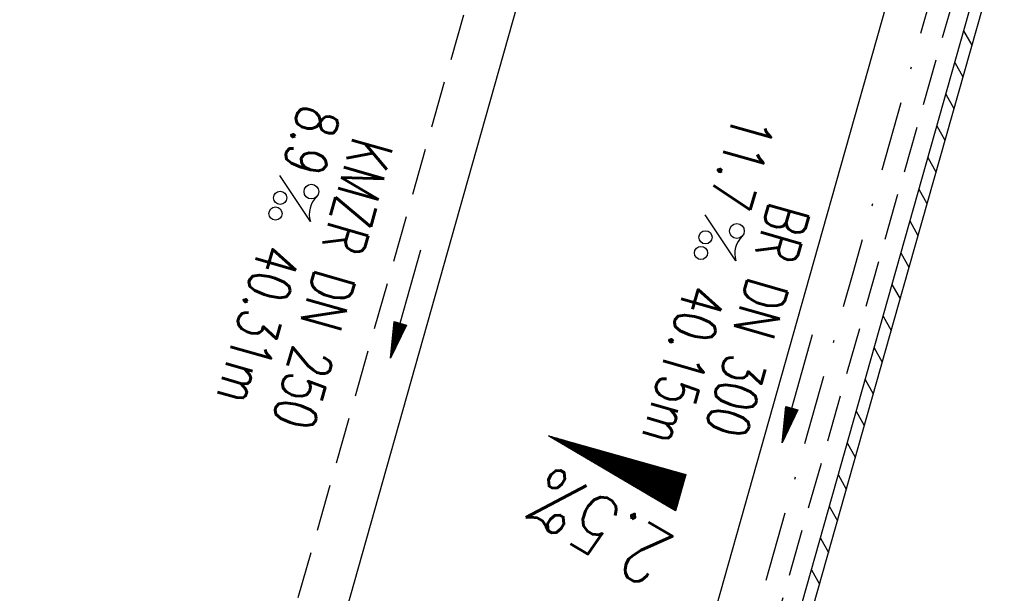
# Model space of a CAD drawing. Extents: x 459406 to 461721, y 413308 to 423218.
# Tile 138 of 256: x 461122 to 461164, y 418095 to 418120. Entities that reach past the tile are written whole.
import ezdxf
from ezdxf.enums import TextEntityAlignment as Align

# ---------------------------------------------------------------- set-up
doc = ezdxf.new("R2010")
doc.units = 0
doc.header["$LTSCALE"] = 2
doc.header["$MEASUREMENT"] = 0
for name, pattern in [('AUSGEZOGEN', [0]), ('GESTRICH-X2', [1.5, 1, -0.5]), ('STRICHPT-X3', [3, 1.5, -0.75, 0, -0.75])]:
    doc.linetypes.add(name, pattern=pattern)
doc.layers.get('0').update_dxf_attribs({"linetype": 'AUSGEZOGEN'})
for name, color, linetype in [('ACHSE', 1, 'STRICHPT-X3'), ('FBR', 8, 'CONTINUOUS'), ('GEF', 7, 'AUSGEZOGEN'), ('KANAL', 7, 'GESTRICH-X2'), ('PFEIL', 7, 'CONTINUOUS'), ('RINNE', 200, 'CONTINUOUS'), ('TEXTO', 4, 'CONTINUOUS'), ('TEXTU', 4, 'CONTINUOUS')]:
    doc.layers.add(name, color=color, linetype=linetype)
doc.styles.add('ROMANS', font='romans.shx', dxfattribs={"width": 0.8})

# ---------------------------------------------------------------- blocks, each defined once
blk = doc.blocks.new('PROM')
blk.add_line((1.566, 1.817), (0.019, 0.015))
for centre, radius in [((0.317, 1.51), 0.317), ((0.943, 0.291), 0.283), ((1.645, 0.287), 0.283)]:
    blk.add_circle(centre, radius)
blk.add_arc((0.992, 2.682), 1.033, 239.1414, 303.3549)
blk = doc.blocks.new('PFEIL2')
at = {"color": 0}
for p, q in [((0.88, 0.002), (-2.401, -0.012)), ((0.881, -0.271), (0.879, 0.276)), ((0.879, 0.276), (2.429, 0.009)), ((0.911, 0.27), (0.879, 0.265)), ((0.965, 0.261), (0.879, 0.246)), ((1.019, 0.252), (0.879, 0.228)), ((1.073, 0.242), (0.879, 0.209)), ((1.127, 0.233), (0.879, 0.191)), ((1.181, 0.224), (0.879, 0.172)), ((1.235, 0.214), (0.879, 0.154)), ((1.289, 0.205), (0.879, 0.135)), ((1.343, 0.196), (0.879, 0.117)), ((1.397, 0.187), (0.879, 0.098)), ((1.451, 0.177), (0.879, 0.08)), ((1.505, 0.168), (0.879, 0.061)), ((1.559, 0.159), (0.88, 0.043)), ((1.613, 0.149), (0.88, 0.024)), ((1.668, 0.14), (0.88, 0.006)), ((1.722, 0.131), (0.88, -0.013)), ((1.776, 0.121), (0.88, -0.031)), ((1.83, 0.112), (0.88, -0.05)), ((1.884, 0.103), (0.88, -0.068)), ((1.938, 0.094), (0.88, -0.087)), ((1.992, 0.084), (0.88, -0.105)), ((2.046, 0.075), (0.88, -0.124)), ((2.1, 0.066), (0.88, -0.142)), ((2.154, 0.056), (0.88, -0.161)), ((2.208, 0.047), (0.88, -0.179)), ((2.262, 0.038), (0.881, -0.198)), ((2.316, 0.029), (0.881, -0.216)), ((2.37, 0.019), (0.881, -0.235)), ((2.424, 0.01), (0.881, -0.253)), ((2.429, 0.009), (0.881, -0.271))]:
    blk.add_line(p, q, dxfattribs=at)
blk = doc.blocks.new('*X8')
at = {"color": 0}
for p, q in [((725.827, 193.844), (727.436, 195.453)), ((725.827, 193.853), (727.427, 195.453)), ((725.827, 193.861), (727.418, 195.453)), ((725.827, 193.87), (727.409, 195.453)), ((725.827, 193.879), (727.401, 195.453)), ((725.827, 193.888), (727.392, 195.453)), ((725.827, 193.897), (727.383, 195.453)), ((725.827, 193.906), (727.374, 195.453)), ((725.827, 193.914), (727.365, 195.453)), ((725.827, 193.923), (727.356, 195.453)), ((725.827, 193.932), (727.347, 195.453)), ((725.827, 193.941), (727.339, 195.453)), ((725.827, 193.95), (727.33, 195.453)), ((725.827, 193.959), (727.321, 195.453)), ((725.827, 193.967), (727.312, 195.453)), ((725.827, 193.976), (727.303, 195.453)), ((725.827, 193.985), (727.294, 195.453)), ((725.827, 193.994), (727.286, 195.453)), ((725.827, 194.003), (727.277, 195.453)), ((725.827, 194.012), (727.268, 195.453)), ((725.827, 194.02), (727.259, 195.453)), ((725.827, 194.029), (727.25, 195.453)), ((725.827, 194.038), (727.241, 195.453)), ((725.827, 194.047), (727.233, 195.453)), ((725.827, 194.056), (727.224, 195.453)), ((725.827, 194.065), (727.215, 195.453)), ((725.827, 194.073), (727.206, 195.453)), ((725.827, 194.082), (727.197, 195.453)), ((725.827, 194.091), (727.188, 195.453)), ((725.827, 194.1), (727.18, 195.453)), ((725.827, 194.109), (727.171, 195.453)), ((725.827, 194.118), (727.162, 195.453)), ((725.827, 194.127), (727.153, 195.453)), ((725.827, 194.135), (727.144, 195.453)), ((725.827, 194.144), (727.135, 195.453)), ((725.827, 194.153), (727.127, 195.453)), ((725.827, 194.162), (727.118, 195.453)), ((725.827, 194.171), (727.109, 195.453)), ((725.827, 194.18), (727.1, 195.453)), ((725.827, 194.188), (727.091, 195.453)), ((725.827, 194.197), (727.082, 195.453)), ((725.827, 194.206), (727.073, 195.453)), ((725.827, 194.215), (727.065, 195.453)), ((725.827, 194.224), (727.056, 195.453)), ((725.827, 194.233), (727.047, 195.453)), ((725.827, 194.241), (727.038, 195.453)), ((725.827, 194.25), (727.029, 195.453)), ((725.827, 194.259), (727.02, 195.453)), ((725.827, 194.268), (727.012, 195.453)), ((725.827, 194.277), (727.003, 195.453)), ((725.827, 194.286), (726.994, 195.453)), ((725.827, 194.294), (726.985, 195.453)), ((725.827, 194.303), (726.976, 195.453)), ((725.827, 194.312), (726.967, 195.453)), ((725.827, 194.321), (726.959, 195.453)), ((725.827, 194.33), (726.95, 195.453)), ((725.827, 194.339), (726.941, 195.453)), ((725.827, 194.348), (726.932, 195.453)), ((725.827, 194.356), (726.923, 195.453)), ((725.827, 194.365), (726.914, 195.453)), ((725.827, 194.374), (726.906, 195.453)), ((725.827, 194.383), (726.897, 195.453)), ((725.827, 194.392), (726.888, 195.453)), ((725.827, 194.401), (726.879, 195.453)), ((725.827, 194.409), (726.87, 195.453)), ((725.827, 194.418), (726.861, 195.453)), ((725.827, 194.427), (726.853, 195.453)), ((725.827, 194.436), (726.844, 195.453)), ((725.827, 194.445), (726.835, 195.453)), ((725.827, 194.454), (726.826, 195.453)), ((725.827, 194.462), (726.817, 195.453)), ((725.827, 194.471), (726.808, 195.453)), ((725.827, 194.48), (726.799, 195.453)), ((725.827, 194.489), (726.791, 195.453)), ((725.827, 194.498), (726.782, 195.453)), ((725.827, 194.507), (726.773, 195.453)), ((725.827, 194.515), (726.764, 195.453)), ((725.827, 194.524), (726.755, 195.453)), ((725.827, 194.533), (726.746, 195.453)), ((725.827, 194.542), (726.738, 195.453)), ((725.827, 194.551), (726.729, 195.453)), ((725.827, 194.56), (726.72, 195.453)), ((725.827, 194.568), (726.711, 195.453)), ((725.827, 194.577), (726.702, 195.453)), ((725.827, 194.586), (726.693, 195.453)), ((725.827, 194.595), (726.685, 195.453)), ((725.827, 194.604), (726.676, 195.453)), ((725.827, 194.613), (726.667, 195.453)), ((725.827, 194.622), (726.658, 195.453)), ((725.827, 194.63), (726.649, 195.453)), ((725.827, 194.639), (726.64, 195.453)), ((725.827, 194.648), (726.632, 195.453)), ((725.827, 194.657), (726.623, 195.453)), ((725.827, 194.666), (726.614, 195.453)), ((725.827, 194.675), (726.605, 195.453)), ((725.827, 194.683), (726.596, 195.453)), ((725.827, 194.692), (726.587, 195.453)), ((725.827, 194.701), (726.579, 195.453)), ((725.827, 194.71), (726.57, 195.453)), ((725.827, 194.719), (726.561, 195.453)), ((725.827, 194.728), (726.552, 195.453)), ((725.827, 194.736), (726.543, 195.453)), ((725.827, 194.745), (726.534, 195.453)), ((725.827, 194.754), (726.525, 195.453)), ((725.827, 194.763), (726.517, 195.453)), ((725.827, 194.772), (726.508, 195.453)), ((725.827, 194.781), (726.499, 195.453)), ((725.827, 194.789), (726.49, 195.453)), ((725.827, 194.798), (726.481, 195.453)), ((725.827, 194.807), (726.472, 195.453)), ((725.827, 194.816), (726.464, 195.453)), ((725.827, 194.825), (726.455, 195.453)), ((725.827, 194.834), (726.446, 195.453)), ((725.827, 194.842), (726.437, 195.453)), ((725.827, 194.851), (726.428, 195.453)), ((725.827, 194.86), (726.419, 195.453)), ((725.827, 194.869), (726.411, 195.453)), ((725.827, 194.878), (726.402, 195.453)), ((725.827, 194.887), (726.393, 195.453)), ((725.827, 194.896), (726.384, 195.453)), ((725.827, 194.904), (726.375, 195.453)), ((725.827, 194.913), (726.366, 195.453)), ((725.827, 194.922), (726.358, 195.453)), ((725.827, 194.931), (726.349, 195.453)), ((725.827, 194.94), (726.34, 195.453)), ((725.827, 194.949), (726.331, 195.453)), ((725.827, 194.957), (726.322, 195.453)), ((725.827, 194.966), (726.313, 195.453)), ((725.827, 194.975), (726.305, 195.453)), ((725.827, 194.984), (726.296, 195.453)), ((725.827, 194.993), (726.287, 195.453)), ((725.827, 195.002), (726.278, 195.453)), ((725.827, 195.01), (726.269, 195.453)), ((725.827, 195.019), (726.26, 195.453)), ((725.827, 195.028), (726.251, 195.453)), ((725.827, 195.037), (726.243, 195.453)), ((725.827, 195.046), (726.234, 195.453)), ((725.827, 195.055), (726.225, 195.453)), ((725.827, 195.063), (726.216, 195.453)), ((725.827, 195.072), (726.207, 195.453)), ((725.827, 195.081), (726.198, 195.453)), ((725.827, 195.09), (726.19, 195.453)), ((725.827, 195.099), (726.181, 195.453)), ((725.827, 195.108), (726.172, 195.453)), ((725.827, 195.116), (726.163, 195.453)), ((725.827, 195.125), (726.154, 195.453)), ((725.827, 195.134), (726.145, 195.453)), ((725.827, 195.143), (726.137, 195.453)), ((725.827, 195.152), (726.128, 195.453)), ((725.827, 195.161), (726.119, 195.453)), ((725.827, 195.17), (726.11, 195.453)), ((725.827, 195.178), (726.101, 195.453)), ((725.827, 195.187), (726.092, 195.453)), ((725.827, 195.196), (726.084, 195.453)), ((725.827, 195.205), (726.075, 195.453)), ((725.827, 195.214), (726.066, 195.453)), ((725.827, 195.223), (726.057, 195.453)), ((725.827, 195.231), (726.048, 195.453)), ((725.827, 195.24), (726.039, 195.453)), ((725.827, 195.249), (726.031, 195.453)), ((725.827, 195.258), (726.022, 195.453)), ((725.827, 195.267), (726.013, 195.453)), ((725.827, 195.276), (726.004, 195.453)), ((725.827, 195.284), (725.995, 195.453)), ((725.827, 195.293), (725.986, 195.453)), ((725.827, 195.302), (725.977, 195.453)), ((725.827, 195.311), (725.969, 195.453)), ((725.827, 195.32), (725.96, 195.453)), ((725.827, 195.329), (725.951, 195.453)), ((725.827, 195.337), (725.942, 195.453)), ((725.827, 195.346), (725.933, 195.453)), ((725.827, 195.355), (725.924, 195.453)), ((725.827, 195.364), (725.916, 195.453)), ((725.827, 195.373), (725.907, 195.453)), ((725.827, 195.382), (725.898, 195.453)), ((725.827, 195.39), (725.889, 195.453)), ((725.827, 195.399), (725.88, 195.453)), ((725.827, 195.408), (725.871, 195.453)), ((725.827, 195.417), (725.863, 195.453)), ((725.827, 195.426), (725.854, 195.453)), ((725.827, 195.435), (725.845, 195.453)), ((725.827, 195.444), (725.836, 195.453)), ((725.827, 193.826), (727.433, 195.433)), ((725.827, 193.817), (727.43, 195.421)), ((725.827, 193.808), (727.427, 195.409)), ((725.827, 193.799), (727.424, 195.397)), ((725.827, 193.791), (727.421, 195.385)), ((725.827, 193.782), (727.418, 195.373)), ((725.827, 193.773), (727.414, 195.361)), ((725.827, 193.764), (727.411, 195.349)), ((725.827, 193.755), (727.408, 195.337)), ((725.827, 193.746), (727.405, 195.325)), ((725.827, 193.738), (727.402, 195.313)), ((725.827, 193.729), (727.399, 195.301)), ((725.827, 193.72), (727.395, 195.289)), ((725.827, 193.711), (727.392, 195.277)), ((725.827, 193.702), (727.389, 195.265)), ((725.827, 193.693), (727.386, 195.253)), ((725.827, 193.685), (727.383, 195.241)), ((725.827, 193.676), (727.38, 195.229)), ((725.827, 193.667), (727.377, 195.217)), ((725.827, 193.658), (727.373, 195.205)), ((725.827, 193.649), (727.37, 195.193)), ((725.827, 193.64), (727.367, 195.181)), ((725.827, 193.632), (727.364, 195.169)), ((725.827, 193.623), (727.361, 195.157)), ((725.827, 193.614), (727.358, 195.145)), ((725.827, 193.605), (727.354, 195.133)), ((725.827, 193.596), (727.351, 195.121)), ((725.827, 193.587), (727.348, 195.109)), ((725.827, 193.579), (727.345, 195.097)), ((725.827, 193.57), (727.342, 195.085)), ((725.827, 193.561), (727.339, 195.073)), ((725.827, 193.552), (727.336, 195.061)), ((725.827, 193.543), (727.332, 195.049)), ((725.827, 193.534), (727.329, 195.037)), ((725.827, 193.525), (727.326, 195.025)), ((725.827, 193.517), (727.323, 195.013)), ((725.827, 193.508), (727.32, 195.001)), ((725.827, 193.499), (727.317, 194.989)), ((725.827, 193.49), (727.313, 194.977)), ((725.827, 193.481), (727.31, 194.965)), ((725.827, 193.472), (727.307, 194.953)), ((725.827, 193.464), (727.304, 194.941)), ((725.827, 193.455), (727.301, 194.929)), ((725.827, 193.446), (727.298, 194.917)), ((725.827, 193.437), (727.295, 194.905)), ((725.827, 193.428), (727.291, 194.893)), ((725.827, 193.419), (727.288, 194.881)), ((725.827, 193.411), (727.285, 194.869)), ((725.827, 193.402), (727.282, 194.857)), ((725.827, 193.393), (727.279, 194.845)), ((725.827, 193.384), (727.276, 194.833)), ((725.827, 193.375), (727.272, 194.821)), ((725.827, 193.366), (727.269, 194.809)), ((725.827, 193.358), (727.266, 194.797)), ((725.827, 193.349), (727.263, 194.785)), ((725.827, 193.34), (727.26, 194.773)), ((725.827, 193.331), (727.257, 194.761)), ((725.827, 193.322), (727.254, 194.749)), ((725.827, 193.313), (727.25, 194.737)), ((725.827, 193.305), (727.247, 194.725)), ((725.827, 193.296), (727.244, 194.713)), ((725.827, 193.287), (727.241, 194.701)), ((725.827, 193.278), (727.238, 194.689)), ((725.827, 193.269), (727.235, 194.677)), ((725.827, 193.26), (727.231, 194.665)), ((725.827, 193.251), (727.228, 194.653)), ((725.827, 193.243), (727.225, 194.641)), ((725.827, 193.234), (727.222, 194.629)), ((725.827, 193.225), (727.219, 194.617)), ((725.827, 193.216), (727.216, 194.605)), ((725.827, 193.207), (727.213, 194.593)), ((725.827, 193.198), (727.209, 194.581)), ((725.827, 193.19), (727.206, 194.569)), ((725.827, 193.181), (727.203, 194.557)), ((725.827, 193.172), (727.2, 194.545)), ((725.827, 193.163), (727.197, 194.533)), ((725.827, 193.154), (727.194, 194.521)), ((725.827, 193.145), (727.19, 194.509)), ((725.827, 193.137), (727.187, 194.497)), ((725.827, 193.128), (727.184, 194.485)), ((725.827, 193.119), (727.181, 194.473)), ((725.827, 193.11), (727.178, 194.461)), ((725.827, 193.101), (727.175, 194.449)), ((725.827, 193.092), (727.172, 194.437)), ((725.827, 193.084), (727.168, 194.425)), ((725.827, 193.075), (727.165, 194.413)), ((725.827, 193.066), (727.162, 194.401)), ((725.827, 193.057), (727.159, 194.389)), ((725.827, 193.048), (727.156, 194.377)), ((725.827, 193.039), (727.153, 194.365)), ((725.827, 193.031), (727.149, 194.353)), ((725.827, 193.022), (727.146, 194.341)), ((725.827, 193.013), (727.143, 194.329)), ((725.827, 193.004), (727.14, 194.317)), ((725.827, 192.995), (727.137, 194.305)), ((725.827, 192.986), (727.134, 194.293)), ((725.827, 192.977), (727.131, 194.281)), ((725.827, 192.969), (727.127, 194.269)), ((725.827, 192.96), (727.124, 194.257)), ((725.827, 192.951), (727.121, 194.245)), ((725.827, 192.942), (727.118, 194.233)), ((725.827, 192.933), (727.115, 194.221)), ((725.827, 192.924), (727.112, 194.209)), ((725.827, 192.916), (727.108, 194.197)), ((725.827, 192.907), (727.105, 194.185)), ((725.827, 192.898), (727.102, 194.173)), ((725.827, 192.889), (727.099, 194.161)), ((725.827, 192.88), (727.096, 194.15)), ((725.827, 192.871), (727.093, 194.138)), ((725.827, 192.863), (727.09, 194.126)), ((725.827, 192.854), (727.086, 194.114)), ((725.827, 192.845), (727.083, 194.102)), ((725.827, 192.836), (727.08, 194.09)), ((725.827, 192.827), (727.077, 194.078)), ((725.827, 192.818), (727.074, 194.066)), ((725.827, 192.81), (727.071, 194.054)), ((725.827, 192.801), (727.068, 194.042)), ((725.827, 192.792), (727.064, 194.03)), ((725.827, 192.783), (727.061, 194.018)), ((725.827, 192.774), (727.058, 194.006)), ((725.827, 192.765), (727.055, 193.994)), ((725.827, 192.757), (727.052, 193.982)), ((725.827, 192.748), (727.049, 193.97)), ((725.827, 192.739), (727.045, 193.958)), ((725.827, 192.73), (727.042, 193.946)), ((725.827, 192.721), (727.039, 193.934)), ((725.827, 192.712), (727.036, 193.922)), ((725.827, 192.703), (727.033, 193.91)), ((725.827, 192.695), (727.03, 193.898)), ((725.827, 192.686), (727.027, 193.886)), ((725.827, 192.677), (727.023, 193.874)), ((725.827, 192.668), (727.02, 193.862)), ((725.827, 192.659), (727.017, 193.85)), ((725.827, 192.65), (727.014, 193.838)), ((725.827, 192.642), (727.011, 193.826)), ((725.827, 192.633), (727.008, 193.814)), ((725.827, 192.624), (727.004, 193.802)), ((725.827, 192.615), (727.001, 193.79)), ((725.827, 192.606), (726.998, 193.778)), ((725.827, 192.597), (726.995, 193.766)), ((725.827, 192.589), (726.992, 193.754)), ((725.827, 192.58), (726.989, 193.742)), ((725.827, 192.571), (726.986, 193.73)), ((725.827, 192.562), (726.982, 193.718)), ((725.827, 192.553), (726.979, 193.706)), ((725.827, 192.544), (726.976, 193.694)), ((725.827, 192.536), (726.973, 193.682)), ((725.827, 192.527), (726.97, 193.67)), ((725.827, 192.518), (726.967, 193.658)), ((725.827, 192.509), (726.963, 193.646)), ((725.827, 192.5), (726.96, 193.634)), ((725.827, 192.491), (726.957, 193.622)), ((725.827, 192.483), (726.954, 193.61)), ((725.827, 192.474), (726.951, 193.598)), ((725.827, 192.465), (726.948, 193.586)), ((725.827, 192.456), (726.945, 193.574)), ((725.827, 192.447), (726.941, 193.562)), ((725.827, 192.438), (726.938, 193.55)), ((725.827, 192.429), (726.935, 193.538)), ((725.827, 192.421), (726.932, 193.526)), ((725.827, 192.412), (726.929, 193.514)), ((725.827, 192.403), (726.926, 193.502)), ((725.827, 192.394), (726.922, 193.49)), ((725.827, 192.385), (726.919, 193.478)), ((725.827, 192.376), (726.916, 193.466)), ((725.827, 192.368), (726.913, 193.454)), ((725.827, 192.359), (726.91, 193.442)), ((725.827, 192.35), (726.907, 193.43)), ((725.827, 192.341), (726.904, 193.418)), ((725.827, 192.332), (726.9, 193.406)), ((725.827, 192.323), (726.897, 193.394)), ((725.827, 192.315), (726.894, 193.382)), ((725.827, 192.306), (726.891, 193.37)), ((725.827, 192.297), (726.888, 193.358)), ((725.827, 192.288), (726.885, 193.346)), ((725.827, 192.279), (726.881, 193.334)), ((725.827, 192.27), (726.878, 193.322)), ((725.827, 192.262), (726.875, 193.31)), ((725.827, 192.253), (726.872, 193.298)), ((725.827, 192.244), (726.869, 193.286)), ((725.827, 192.235), (726.866, 193.274)), ((725.827, 192.226), (726.863, 193.262)), ((725.827, 192.217), (726.859, 193.25)), ((725.827, 192.209), (726.856, 193.238)), ((725.827, 192.2), (726.853, 193.226)), ((725.827, 192.191), (726.85, 193.214)), ((725.827, 192.182), (726.847, 193.202)), ((725.827, 192.173), (726.844, 193.19)), ((725.827, 192.164), (726.84, 193.178)), ((725.827, 192.155), (726.837, 193.166)), ((725.827, 192.147), (726.834, 193.154)), ((725.827, 192.138), (726.831, 193.142)), ((725.827, 192.129), (726.828, 193.13)), ((725.827, 192.12), (726.825, 193.118)), ((725.827, 192.111), (726.822, 193.106)), ((725.827, 192.102), (726.818, 193.094)), ((725.827, 192.094), (726.815, 193.082)), ((725.827, 192.085), (726.812, 193.07)), ((725.827, 192.076), (726.809, 193.058)), ((725.827, 192.067), (726.806, 193.046)), ((725.827, 192.058), (726.803, 193.034)), ((725.827, 192.049), (726.799, 193.022)), ((725.827, 192.041), (726.796, 193.01)), ((725.827, 192.032), (726.793, 192.998)), ((725.827, 192.023), (726.79, 192.986)), ((725.827, 192.014), (726.787, 192.974)), ((725.827, 192.005), (726.784, 192.962)), ((725.827, 191.996), (726.781, 192.95)), ((725.827, 191.988), (726.777, 192.938)), ((725.827, 191.979), (726.774, 192.926)), ((725.827, 191.97), (726.771, 192.914)), ((725.827, 191.961), (726.768, 192.902)), ((725.827, 191.952), (726.765, 192.89)), ((725.827, 191.943), (726.762, 192.878)), ((725.827, 191.935), (726.758, 192.866)), ((725.827, 191.926), (726.755, 192.854)), ((725.827, 191.917), (726.752, 192.842)), ((725.827, 191.908), (726.749, 192.83)), ((725.827, 191.899), (726.746, 192.818)), ((725.827, 191.89), (726.743, 192.806)), ((725.827, 191.881), (726.74, 192.794)), ((725.827, 191.873), (726.736, 192.782)), ((725.827, 191.864), (726.733, 192.77)), ((725.827, 191.855), (726.73, 192.758)), ((725.827, 191.846), (726.727, 192.746)), ((725.827, 191.837), (726.724, 192.734)), ((725.827, 191.828), (726.721, 192.722)), ((725.827, 191.82), (726.717, 192.71)), ((725.827, 191.811), (726.714, 192.698)), ((725.827, 191.802), (726.711, 192.686)), ((725.827, 191.793), (726.708, 192.674)), ((725.827, 191.784), (726.705, 192.662)), ((725.827, 191.775), (726.702, 192.65)), ((725.827, 191.767), (726.699, 192.639)), ((725.827, 191.758), (726.695, 192.627)), ((725.827, 191.749), (726.692, 192.615)), ((725.827, 191.74), (726.689, 192.603)), ((725.827, 191.731), (726.686, 192.591)), ((725.827, 191.722), (726.683, 192.579)), ((725.827, 191.714), (726.68, 192.567)), ((725.827, 191.705), (726.677, 192.555)), ((725.827, 191.696), (726.673, 192.543)), ((725.827, 191.687), (726.67, 192.531)), ((725.827, 191.678), (726.667, 192.519)), ((725.827, 191.669), (726.664, 192.507)), ((725.827, 191.66), (726.661, 192.495)), ((725.827, 191.652), (726.658, 192.483)), ((725.827, 191.643), (726.654, 192.471)), ((725.827, 191.634), (726.651, 192.459)), ((725.827, 191.625), (726.648, 192.447)), ((725.827, 191.616), (726.645, 192.435)), ((725.827, 191.607), (726.642, 192.423)), ((725.827, 191.599), (726.639, 192.411)), ((725.827, 191.59), (726.636, 192.399)), ((725.827, 191.581), (726.632, 192.387)), ((725.827, 191.572), (726.629, 192.375)), ((725.827, 191.563), (726.626, 192.363)), ((725.827, 191.554), (726.623, 192.351)), ((725.827, 191.546), (726.62, 192.339)), ((725.827, 191.537), (726.617, 192.327)), ((725.827, 191.528), (726.613, 192.315)), ((725.827, 191.519), (726.61, 192.303)), ((725.827, 191.51), (726.607, 192.291)), ((725.827, 191.501), (726.604, 192.279)), ((725.827, 191.493), (726.601, 192.267)), ((725.827, 191.484), (726.598, 192.255)), ((725.827, 191.475), (726.595, 192.243)), ((725.827, 191.466), (726.591, 192.231)), ((725.827, 191.457), (726.588, 192.219)), ((725.827, 191.448), (726.585, 192.207)), ((725.827, 191.44), (726.582, 192.195)), ((725.827, 191.431), (726.579, 192.183)), ((725.827, 191.422), (726.576, 192.171)), ((725.827, 191.413), (726.572, 192.159)), ((725.827, 191.404), (726.569, 192.147)), ((725.827, 191.395), (726.566, 192.135)), ((725.827, 191.386), (726.563, 192.123)), ((725.827, 191.378), (726.56, 192.111)), ((725.827, 191.369), (726.557, 192.099)), ((725.827, 191.36), (726.554, 192.087)), ((725.827, 191.351), (726.55, 192.075)), ((725.827, 191.342), (726.547, 192.063)), ((725.827, 191.333), (726.544, 192.051)), ((725.827, 191.325), (726.541, 192.039)), ((725.827, 191.316), (726.538, 192.027)), ((725.827, 191.307), (726.535, 192.015)), ((725.827, 191.298), (726.531, 192.003)), ((725.827, 191.289), (726.528, 191.991)), ((725.827, 191.28), (726.525, 191.979)), ((725.827, 191.272), (726.522, 191.967)), ((725.827, 191.263), (726.519, 191.955)), ((725.827, 191.254), (726.516, 191.943)), ((725.827, 191.245), (726.513, 191.931)), ((725.827, 191.236), (726.509, 191.919)), ((725.827, 191.227), (726.506, 191.907)), ((725.827, 191.219), (726.503, 191.895)), ((725.827, 191.21), (726.5, 191.883)), ((725.827, 191.201), (726.497, 191.871)), ((725.827, 191.192), (726.494, 191.859)), ((725.827, 191.183), (726.49, 191.847)), ((725.827, 191.174), (726.487, 191.835)), ((725.827, 191.166), (726.484, 191.823)), ((725.827, 191.157), (726.481, 191.811)), ((725.827, 191.148), (726.478, 191.799)), ((725.827, 191.139), (726.475, 191.787)), ((725.827, 191.13), (726.472, 191.775)), ((725.827, 191.121), (726.468, 191.763)), ((725.827, 191.112), (726.465, 191.751)), ((725.827, 191.104), (726.462, 191.739)), ((725.827, 191.095), (726.459, 191.727)), ((725.827, 191.086), (726.456, 191.715)), ((725.827, 191.077), (726.453, 191.703)), ((725.827, 191.068), (726.449, 191.691)), ((725.827, 191.059), (726.446, 191.679)), ((725.827, 191.051), (726.443, 191.667)), ((725.827, 191.042), (726.44, 191.655)), ((725.827, 191.033), (726.437, 191.643)), ((725.827, 191.024), (726.434, 191.631)), ((725.827, 191.015), (726.431, 191.619)), ((725.827, 191.006), (726.427, 191.607)), ((725.827, 190.998), (726.424, 191.595)), ((725.827, 190.989), (726.421, 191.583)), ((725.827, 190.98), (726.418, 191.571)), ((725.827, 190.971), (726.415, 191.559)), ((725.827, 190.962), (726.412, 191.547)), ((725.827, 190.953), (726.408, 191.535)), ((725.827, 190.945), (726.405, 191.523)), ((725.827, 190.936), (726.402, 191.511)), ((725.827, 190.927), (726.399, 191.499)), ((725.827, 190.918), (726.396, 191.487)), ((725.827, 190.909), (726.393, 191.475)), ((725.827, 190.9), (726.39, 191.463)), ((725.827, 190.892), (726.386, 191.451)), ((725.827, 190.883), (726.383, 191.439)), ((725.827, 190.874), (726.38, 191.427)), ((725.827, 190.865), (726.377, 191.415)), ((725.827, 190.856), (726.374, 191.403)), ((725.827, 190.847), (726.371, 191.391)), ((725.827, 190.838), (726.367, 191.379)), ((725.827, 190.83), (726.364, 191.367)), ((725.827, 190.821), (726.361, 191.355)), ((725.827, 190.812), (726.358, 191.343)), ((725.827, 190.803), (726.355, 191.331)), ((725.827, 190.794), (726.352, 191.319)), ((725.827, 190.785), (726.349, 191.307)), ((725.827, 190.777), (726.345, 191.295)), ((725.827, 190.768), (726.342, 191.283)), ((725.827, 190.759), (726.339, 191.271)), ((725.827, 190.75), (726.336, 191.259)), ((725.827, 190.741), (726.333, 191.247)), ((725.827, 190.732), (726.33, 191.235)), ((725.827, 190.724), (726.326, 191.223)), ((725.827, 190.715), (726.323, 191.211)), ((725.827, 190.706), (726.32, 191.199)), ((725.827, 190.697), (726.317, 191.187)), ((725.827, 190.688), (726.314, 191.175)), ((725.827, 190.679), (726.311, 191.163)), ((725.827, 190.671), (726.308, 191.151)), ((725.827, 190.662), (726.304, 191.139)), ((725.827, 190.653), (726.301, 191.128)), ((725.827, 190.644), (726.298, 191.116)), ((725.827, 190.635), (726.295, 191.104)), ((725.827, 190.626), (726.292, 191.092)), ((725.827, 190.618), (726.289, 191.08)), ((725.827, 190.609), (726.286, 191.068)), ((725.827, 190.6), (726.282, 191.056)), ((725.827, 190.591), (726.279, 191.044)), ((725.827, 190.582), (726.276, 191.032)), ((725.827, 190.573), (726.273, 191.02)), ((725.827, 190.564), (726.27, 191.008)), ((725.827, 190.556), (726.267, 190.996)), ((725.827, 190.547), (726.263, 190.984)), ((725.827, 190.538), (726.26, 190.972)), ((725.827, 190.529), (726.257, 190.96)), ((725.827, 190.52), (726.254, 190.948)), ((725.827, 190.511), (726.251, 190.936)), ((725.827, 190.503), (726.248, 190.924)), ((725.827, 190.494), (726.245, 190.912)), ((725.827, 190.485), (726.241, 190.9)), ((725.827, 190.476), (726.238, 190.888)), ((725.827, 190.467), (726.235, 190.876)), ((725.827, 190.458), (726.232, 190.864)), ((725.827, 190.45), (726.229, 190.852)), ((725.827, 190.441), (726.226, 190.84)), ((725.827, 190.432), (726.222, 190.828)), ((725.827, 190.423), (726.219, 190.816)), ((725.827, 190.414), (726.216, 190.804)), ((725.827, 190.405), (726.213, 190.792)), ((725.827, 190.397), (726.21, 190.78)), ((725.827, 190.388), (726.207, 190.768)), ((725.827, 190.379), (726.204, 190.756)), ((725.827, 190.37), (726.2, 190.744)), ((725.827, 190.361), (726.197, 190.732)), ((725.827, 190.352), (726.194, 190.72)), ((725.827, 190.344), (726.191, 190.708)), ((725.827, 190.335), (726.188, 190.696)), ((725.827, 190.326), (726.185, 190.684)), ((725.827, 190.317), (726.181, 190.672)), ((725.827, 190.308), (726.178, 190.66)), ((725.827, 190.299), (726.175, 190.648)), ((725.827, 190.29), (726.172, 190.636)), ((725.827, 190.282), (726.169, 190.624)), ((725.827, 190.273), (726.166, 190.612)), ((725.827, 190.264), (726.163, 190.6)), ((725.827, 190.255), (726.159, 190.588)), ((725.827, 190.246), (726.156, 190.576)), ((725.827, 190.237), (726.153, 190.564)), ((725.827, 190.229), (726.15, 190.552)), ((725.827, 190.22), (726.147, 190.54)), ((725.827, 190.211), (726.144, 190.528)), ((725.827, 190.202), (726.14, 190.516)), ((725.827, 190.193), (726.137, 190.504)), ((725.827, 190.184), (726.134, 190.492)), ((725.827, 190.176), (726.131, 190.48)), ((725.827, 190.167), (726.128, 190.468)), ((725.827, 190.158), (726.125, 190.456)), ((725.827, 190.149), (726.122, 190.444)), ((725.827, 190.14), (726.118, 190.432)), ((725.827, 190.131), (726.115, 190.42)), ((725.827, 190.123), (726.112, 190.408)), ((725.827, 190.114), (726.109, 190.396)), ((725.827, 190.105), (726.106, 190.384)), ((725.827, 190.096), (726.103, 190.372)), ((725.827, 190.087), (726.099, 190.36)), ((725.827, 190.078), (726.096, 190.348)), ((725.827, 190.07), (726.093, 190.336)), ((725.827, 190.061), (726.09, 190.324)), ((725.827, 190.052), (726.087, 190.312)), ((725.827, 190.043), (726.084, 190.3)), ((725.827, 190.034), (726.081, 190.288)), ((725.827, 190.025), (726.077, 190.276)), ((725.827, 190.016), (726.074, 190.264)), ((725.827, 190.008), (726.071, 190.252)), ((725.827, 189.999), (726.068, 190.24)), ((725.827, 189.99), (726.065, 190.228)), ((725.827, 189.981), (726.062, 190.216)), ((725.827, 189.972), (726.058, 190.204)), ((725.827, 189.963), (726.055, 190.192)), ((725.827, 189.955), (726.052, 190.18)), ((725.827, 189.946), (726.049, 190.168)), ((725.827, 189.937), (726.046, 190.156)), ((725.827, 189.928), (726.043, 190.144)), ((725.827, 189.919), (726.04, 190.132)), ((725.827, 189.91), (726.036, 190.12)), ((725.827, 189.902), (726.033, 190.108)), ((725.827, 189.893), (726.03, 190.096)), ((725.827, 189.884), (726.027, 190.084)), ((725.827, 189.875), (726.024, 190.072)), ((725.827, 189.866), (726.021, 190.06)), ((725.827, 189.857), (726.017, 190.048)), ((725.827, 189.849), (726.014, 190.036)), ((725.827, 189.84), (726.011, 190.024)), ((725.827, 189.831), (726.008, 190.012)), ((725.827, 189.822), (726.005, 190)), ((725.827, 189.813), (726.002, 189.988)), ((725.827, 189.804), (725.999, 189.976)), ((725.827, 189.796), (725.995, 189.964)), ((725.827, 189.787), (725.992, 189.952)), ((725.827, 189.778), (725.989, 189.94)), ((725.827, 189.769), (725.986, 189.928)), ((725.827, 189.76), (725.983, 189.916)), ((725.827, 189.751), (725.98, 189.904)), ((725.827, 189.742), (725.976, 189.892)), ((725.827, 189.734), (725.973, 189.88)), ((725.827, 189.725), (725.97, 189.868)), ((725.827, 189.716), (725.967, 189.856)), ((725.827, 189.707), (725.964, 189.844)), ((725.827, 189.698), (725.961, 189.832)), ((725.827, 189.689), (725.958, 189.82)), ((725.827, 189.681), (725.954, 189.808)), ((725.827, 189.672), (725.951, 189.796)), ((725.827, 189.663), (725.948, 189.784)), ((725.827, 189.654), (725.945, 189.772)), ((725.827, 189.645), (725.942, 189.76)), ((725.827, 189.636), (725.939, 189.748)), ((725.827, 189.628), (725.935, 189.736)), ((725.827, 189.619), (725.932, 189.724)), ((725.827, 189.61), (725.929, 189.712)), ((725.827, 189.601), (725.926, 189.7)), ((725.827, 189.592), (725.923, 189.688)), ((725.827, 189.583), (725.92, 189.676)), ((725.827, 189.575), (725.917, 189.664)), ((725.827, 189.566), (725.913, 189.652)), ((725.827, 189.557), (725.91, 189.64)), ((725.827, 189.548), (725.907, 189.628)), ((725.827, 189.539), (725.904, 189.616)), ((725.827, 189.53), (725.901, 189.605)), ((725.827, 189.521), (725.898, 189.593)), ((725.827, 189.513), (725.895, 189.581)), ((725.827, 189.504), (725.891, 189.569)), ((725.827, 189.495), (725.888, 189.557)), ((725.827, 189.486), (725.885, 189.545)), ((725.827, 189.477), (725.882, 189.533)), ((725.827, 189.468), (725.879, 189.521)), ((725.827, 189.46), (725.876, 189.509)), ((725.827, 189.451), (725.872, 189.497)), ((725.827, 189.442), (725.869, 189.485)), ((725.827, 189.433), (725.866, 189.473)), ((725.827, 189.424), (725.863, 189.461)), ((725.827, 189.415), (725.86, 189.449)), ((725.827, 189.407), (725.857, 189.437)), ((725.827, 189.398), (725.854, 189.425)), ((725.827, 189.389), (725.85, 189.413)), ((725.827, 189.38), (725.847, 189.401)), ((725.827, 189.371), (725.844, 189.389)), ((725.827, 189.362), (725.841, 189.377)), ((725.827, 189.354), (725.838, 189.365)), ((725.827, 189.345), (725.835, 189.353)), ((725.827, 189.336), (725.831, 189.341))]:
    blk.add_line(p, q, dxfattribs=at)
blk = doc.blocks.new('GEF')
at = {"color": 0}
for p, q in [((0.01, 0.018), (0.01, 6.148)), ((1.622, 6.148), (0.01, 0.018)), ((0.01, 6.148), (1.622, 6.148))]:
    blk.add_line(p, q, dxfattribs=at)
blk.add_blockref('*X8', (-725.817, -189.305), dxfattribs=at)

msp = doc.modelspace()

# ---------------------------------------------------------------- linework, layer by layer
at = {"layer": 'ACHSE', "flags": 128}
msp.add_lwpolyline([(461161.88, 420437.763, -0.000001), (461165.784, 420419.424, -0.000002), (461167.085, 420413.311), (461177.495, 420364.406), (461187.905, 420315.502), (461193.11, 420291.05), (461198.315, 420266.598, 0.000013), (461200.549, 420256.105, -0.000008), (461202.783, 420245.611, -0.000126), (461202.84, 420245.342, -0.000011), (461203.519, 420242.145, -0.001203), (461205.523, 420232.592, -0.000771), (461208.593, 420217.666, -0.001324), (461210.768, 420206.86, -0.001044), (461213.462, 420193.144, -0.001041), (461215.825, 420180.841, -0.001046), (461218.126, 420168.584, -0.001043), (461220.377, 420156.309, -0.00104), (461222.585, 420143.984, -0.00104), (461224.741, 420131.653, -0.001043), (461226.839, 420119.349, -0.001046), (461228.885, 420107.043, -0.001042), (461230.887, 420094.679, -0.001044), (461232.835, 420082.324, -0.001045), (461234.729, 420069.976, -0.001048), (461236.574, 420057.602, -0.00105), (461238.364, 420045.242, -0.001042), (461240.102, 420032.876, -0.00104), (461241.792, 420020.478, -0.001038), (461243.43, 420008.074, -0.00104), (461245.014, 419995.687, -0.001048), (461246.548, 419983.278, -0.001048), (461248.029, 419970.869, -0.001045), (461249.456, 419958.473, -0.001042), (461250.836, 419946.027, -0.00104), (461252.164, 419933.578, -0.001043), (461253.436, 419921.163, -0.001047), (461254.657, 419908.731, -0.001046), (461255.828, 419896.278, -0.001044), (461256.946, 419883.827, -0.001044), (461258.012, 419871.373, -0.001042), (461259.026, 419858.92, -0.001041), (461259.988, 419846.452, -0.001045), (461260.9, 419833.955, -0.00105), (461261.756, 419821.514, -0.001044), (461262.558, 419809.094, -0.001035), (461263.315, 419796.563, -0.001039), (461264.021, 419784.006, -0.001052), (461264.667, 419771.6, -0.001051), (461265.26, 419759.201, -0.001036), (461265.809, 419746.626, -0.001035), (461266.305, 419734.059, -0.001048), (461266.744, 419721.643, -0.001053), (461267.131, 419709.207, -0.001043), (461267.469, 419696.654, -0.001038), (461267.779, 419683.019, -0.001246), (461267.986, 419671.659, -0.000845), (461268.201, 419656.348, -0.001335), (461268.294, 419646.661, -0.000076), (461268.342, 419639.668, -0.000344), (461268.351, 419638.125, -0.000008), (461268.394, 419629.894, 0.000017), (461268.438, 419621.662, 0.000001), (461268.504, 419609.162, -0.000009), (461268.571, 419596.663, -0.000011), (461268.637, 419584.163, 0.000013), (461268.703, 419571.663, 0.000007), (461268.769, 419559.163, -0.00001), (461268.836, 419546.663), (461269.101, 419496.664), (461269.366, 419446.665), (461269.631, 419396.665), (461269.896, 419346.666), (461270.161, 419296.667), (461270.426, 419246.667), (461270.691, 419196.668), (461270.956, 419146.669), (461271.221, 419096.67), (461271.486, 419046.67), (461271.751, 418996.671, -0.00001), (461271.817, 418984.171, 0.000007), (461271.883, 418971.671, 0.000013), (461271.949, 418959.172, -0.00001), (461272.016, 418946.672, -0.00001), (461272.082, 418934.172, 0.00001), (461272.148, 418921.672, 0.00001), (461272.215, 418909.172, -0.00001), (461272.281, 418896.672, -0.00001), (461272.347, 418884.172, 0.00001), (461272.413, 418871.673, 0.00001), (461272.48, 418859.173, -0.000008), (461272.546, 418846.673, -0.000012), (461272.612, 418834.173, 0.000001), (461272.678, 418821.673, 0.000028), (461272.722, 418813.337, -0.000014), (461272.767, 418805.001, -0.000517), (461272.773, 418803.535, -0.00011), (461272.794, 418796.674, -0.00198), (461272.783, 418786.973, -0.001256), (461272.666, 418771.675, -0.001874), (461272.508, 418760.321, -0.00156), (461272.225, 418746.679, -0.001561), (461271.887, 418734.155, -0.001568), (461271.472, 418721.69, -0.001564), (461270.979, 418709.233, -0.001556), (461270.406, 418696.713, -0.001558), (461269.755, 418684.205, -0.001564), (461269.029, 418671.751, -0.001572), (461268.224, 418659.29, -0.001568), (461267.339, 418646.808, -0.001561), (461266.378, 418634.354, -0.001559), (461265.337, 418621.889, -0.001562), (461264.217, 418609.413, -0.001569), (461263.024, 418596.996, -0.001568), (461261.753, 418584.581, -0.001563), (461260.399, 418572.135, -0.001556), (461258.969, 418559.707, -0.001558), (461257.464, 418547.308, -0.001565), (461255.88, 418534.904, -0.001566), (461254.219, 418522.519, -0.001565), (461252.483, 418510.158, -0.001561), (461250.664, 418497.774, -0.001562), (461248.769, 418485.405, -0.001565), (461246.8, 418473.074, -0.001567), (461244.753, 418460.749, -0.001565), (461242.627, 418448.425, -0.001562), (461240.425, 418436.123, -0.001561), (461238.146, 418423.83, -0.001563), (461235.787, 418411.538, -0.001567), (461233.358, 418399.293, -0.001565), (461230.853, 418387.066, -0.00156), (461228.263, 418374.818, -0.001559), (461225.598, 418362.589, -0.001563), (461222.863, 418350.408, -0.001567), (461220.051, 418338.239, -0.001564), (461217.158, 418326.068, -0.001562), (461214.191, 418313.923, -0.001563), (461211.149, 418301.801, -0.001563), (461207.62, 418288.102, -0.002038), (461204.837, 418277.611, -0.001089), (461200.877, 418263.052, -0.001658), (461198.223, 418253.502, -0.000013), (461197.531, 418251.045, -0.000228), (461197.491, 418250.902, -0.000007), (461194.459, 418240.172, 0.000006), (461191.428, 418229.443), (461184.631, 418205.385), (461177.834, 418181.327, 0.000005), (461174.436, 418169.297, -0.000005), (461171.037, 418157.268, -0.000019), (461167.638, 418145.239, 0.000019), (461164.239, 418133.21), (461157.442, 418109.152), (461150.645, 418085.094, 0.000005), (461147.247, 418073.064, -0.000001), (461143.848, 418061.035, -0.000002), (461140.45, 418049.006, -0.000002), (461137.051, 418036.977, -0.000015), (461133.652, 418024.948, 0.000019), (461130.253, 418012.919), (461123.456, 417988.861), (461116.659, 417964.803, 0.000001), (461115.306, 417960.013, 0.000001), (461112.35, 417949.551, 0.000375), (461111.879, 417947.88, 0.000088), (461109.875, 417940.74, 0.001331), (461107.276, 417931.379, 0.000846), (461103.251, 417916.634, 0.001238), (461100.29, 417905.607, 0.001041), (461096.828, 417892.473, 0.001036), (461093.692, 417880.372, 0.001036), (461090.606, 417868.26, 0.001038), (461087.567, 417856.121, 0.00104), (461084.585, 417843.996, 0.001041), (461081.655, 417831.863, 0.001037), (461078.766, 417819.682, 0.001037), (461075.933, 417807.511, 0.001036), (461073.149, 417795.321, 0.001043), (461070.41, 417783.094, 0.001049), (461067.735, 417770.915, 0.00104), (461065.113, 417758.735, 0.001034), (461062.525, 417746.464, 0.00103), (461059.987, 417734.182, 0.001036), (461057.517, 417721.971, 0.001044), (461055.095, 417709.739, 0.001039), (461052.713, 417697.437, 0.00104), (461050.384, 417685.137, 0.001043), (461048.113, 417672.863, 0.001039), (461045.895, 417660.59, 0.001034), (461043.718, 417648.253, 0.001037), (461041.589, 417635.888, 0.001045), (461039.527, 417623.607, 0.001043), (461037.516, 417611.318, 0.001035), (461035.542, 417598.927, 0.001032), (461033.621, 417586.541, 0.001037), (461031.761, 417574.214, 0.001044), (461029.95, 417561.865, 0.001041), (461028.186, 417549.471, 0.001039), (461026.475, 417537.083, 0.00104), (461024.817, 417524.699, 0.001038), (461023.211, 417512.312, 0.001036), (461021.654, 417499.9, 0.001039), (461020.147, 417487.471, 0.001043), (461018.697, 417475.076, 0.001041), (461017.299, 417462.677, 0.001038), (461015.947, 417450.228, 0.001035), (461014.646, 417437.764, 0.00104), (461013.403, 417425.357, 0.001038), (461012.212, 417412.95, 0.001032), (461011.066, 417400.467, 0.001036), (461009.973, 417387.998, 0.001039), (461008.935, 417375.558, 0.001048), (461007.947, 417363.092, 0.001048), (461007.012, 417350.632, 0.001037), (461005.984, 417336.12, 0.001443), (461005.297, 417325.691, 0.000621), (461004.387, 417310.949, 0.000896), (461003.788, 417300.737, 0.000001), (461003.776, 417300.527, 0.000151), (461003.776, 417300.526, 0.000033), (461003.08, 417288.151, -0.000002), (461002.385, 417275.777), (461000.982, 417250.816), (460999.579, 417225.856), (460996.773, 417175.935), (460993.967, 417126.013, 0), (460992.564, 417101.052, 0), (460991.161, 417076.092), (460988.354, 417026.171, 0.000005), (460987.418, 417009.53, 0.000002), (460985.548, 416976.25)], format="xyb", dxfattribs=at)
at = {"layer": 'FBR'}
for points in [[(461188.423, 418282.037, -0.001089), (461184.483, 418267.55, -0.001658), (461181.859, 418258.108, -0.000013), (461181.167, 418255.652, -0.000228), (461181.131, 418255.524, -0.000007), (461178.1, 418244.795, 0.000006), (461175.068, 418234.065), (461168.271, 418210.007), (461161.474, 418185.949, 0.000005), (461158.076, 418173.919, -0.000005), (461154.677, 418161.89, -0.000019), (461151.279, 418149.862, 0.000019), (461147.879, 418137.832), (461141.082, 418113.774), (461134.285, 418089.716, 0.000005), (461130.887, 418077.686, -0.000001), (461127.488, 418065.657, -0.000002), (461124.09, 418053.628, -0.000002), (461120.691, 418041.599, -0.000015), (461117.293, 418029.571, 0.000019), (461113.893, 418017.541)], [(461205.927, 418288.543, -0.002038), (461203.147, 418278.067, -0.001089), (461199.189, 418263.515, -0.001658), (461196.538, 418253.976, -0.000013), (461195.847, 418251.519, -0.000228), (461195.807, 418251.378, -0.000007), (461192.775, 418240.648, 0.000006), (461189.744, 418229.919), (461182.947, 418205.861), (461176.15, 418181.803, 0.000005), (461172.751, 418169.773, -0.000005), (461169.353, 418157.744, -0.000019), (461165.954, 418145.715, 0.000019), (461162.555, 418133.686), (461155.758, 418109.628), (461148.961, 418085.57, 0.000005), (461145.562, 418073.54, -0.000001), (461142.164, 418061.511, -0.000002), (461138.765, 418049.482, -0.000002), (461135.367, 418037.453, -0.000015), (461131.968, 418025.424, 0.000019), (461128.569, 418013.395)], [(461172.639, 418156.5, -0.000019), (461169.322, 418144.763, 0.000019), (461165.923, 418132.734), (461159.126, 418108.676), (461152.329, 418084.618, 0.000005), (461148.931, 418072.589, -0.000001), (461145.532, 418060.559, -0.000002), (461142.134, 418048.53, -0.000002), (461138.735, 418036.501, -0.000015), (461135.336, 418024.472, 0.000019), (461131.937, 418012.443)], [(461224.311, 418283.746, -0.002038), (461221.492, 418273.12, -0.001089), (461217.512, 418258.489, -0.001658), (461214.828, 418248.828, -0.000013), (461214.136, 418246.37, -0.000228), (461214.091, 418246.212, -0.000007), (461211.06, 418235.482, 0.000006), (461208.028, 418224.753), (461201.231, 418200.695), (461194.434, 418176.637, 0.000005), (461191.036, 418164.608, -0.000005), (461187.637, 418152.578, -0.000019), (461184.238, 418140.548, 0.000019), (461180.839, 418128.52), (461174.042, 418104.462), (461167.245, 418080.404, 0.000005), (461163.847, 418068.375, -0.000001), (461160.448, 418056.345, -0.000002), (461157.05, 418044.316, -0.000002), (461153.651, 418032.287, -0.000015), (461150.252, 418020.257, 0.000019), (461146.853, 418008.229)], [(461100.299, 417969.425, 0.000001), (461098.946, 417964.635)], [(461114.975, 417965.279, 0.000001), (461113.622, 417960.489)], [(461118.343, 417964.327, 0.000001), (461116.99, 417959.538)], [(461133.259, 417960.113, 0.000001), (461131.906, 417955.324)]]:
    msp.add_lwpolyline(points, format="xyb", dxfattribs=at)
at = {"layer": 'KANAL'}
for p, q in [((461132, 418089.469), (461142.594, 418126.781)), ((461151.438, 418084.656), (461162.031, 418121.844))]:
    msp.add_line(p, q, dxfattribs=at)
at = {"layer": 'RINNE'}
for p, q in [((461162.202, 418119.564), (461162.547, 418118.947)), ((461161.818, 418118.203), (461162.163, 418117.586)), ((461161.433, 418116.842), (461161.778, 418116.225)), ((461161.049, 418115.481), (461161.394, 418114.864)), ((461160.664, 418114.12), (461161.009, 418113.503)), ((461160.28, 418112.759), (461160.625, 418112.142)), ((461159.895, 418111.398), (461160.24, 418110.781)), ((461159.511, 418110.037), (461159.856, 418109.42)), ((461159.126, 418108.676), (461159.471, 418108.059)), ((461158.742, 418107.315), (461159.087, 418106.698)), ((461158.357, 418105.954), (461158.702, 418105.337)), ((461157.973, 418104.593), (461158.318, 418103.976)), ((461157.588, 418103.232), (461157.933, 418102.615)), ((461157.204, 418101.872), (461157.549, 418101.254)), ((461156.819, 418100.511), (461157.164, 418099.893)), ((461156.435, 418099.15), (461156.78, 418098.533)), ((461156.05, 418097.789), (461156.395, 418097.172)), ((461155.666, 418096.428), (461156.011, 418095.811))]:
    msp.add_line(p, q, dxfattribs=at)
for points in [[(461172.639, 418156.5, -0.000019), (461169.322, 418144.763, 0.000019), (461165.923, 418132.734), (461159.126, 418108.676), (461152.329, 418084.618, 0.000005), (461148.931, 418072.589, 0), (461147.819, 418068.655, -0.000002)], [(461163.263, 418121.478), (461159.607, 418108.54), (461153.03, 418085.262, 0.000005)]]:
    msp.add_lwpolyline(points, format="xyb", dxfattribs=at)

# ---------------------------------------------------------------- block references
at = {"layer": 'GEF', "rotation": 254.2242541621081}
msp.add_blockref('GEF', (461144.36, 418102.191), dxfattribs=at)
at = {"layer": 'PFEIL'}
for p, rotation in [((461138.253, 418107.854), 254.1411), ((461155.064, 418104.207), 254.1083)]:
    msp.add_blockref('PFEIL2', p, dxfattribs=dict(at, rotation=rotation))
at = {"layer": 'TEXTU'}
for p, rotation in [((461132.835, 418113.377), 254.1411000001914), ((461151.101, 418111.685), 254.1083000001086)]:
    msp.add_blockref('PROM', p, dxfattribs=dict(at, rotation=rotation))

# ---------------------------------------------------------------- texts
at = {"layer": 'GEF', "style": 'ROMANS', "width": 0.8}
msp.add_text('2.5%', height=2.5, rotation=149.4922, dxfattribs=at).set_placement((461149.922, 418097.731))
at = {"layer": 'TEXTO', "style": 'ROMANS', "width": 0.75}
for s, rotation, p in [('KMZR DN 250', 254.1411, (461134.248, 418108.945)), ('BR DN 300', 254.1083, (461152.486, 418107.379))]:
    msp.add_text(s, height=1.8, rotation=rotation, dxfattribs=at).set_placement(p, align=Align.CENTER)
at = {"layer": 'TEXTU', "style": 'ROMANS', "width": 0.75}
for s, rotation, p in [('8.9', 254.1411, (461133.728, 418116.475)), ('11.7', 254.1083, (461152.368, 418116.097)), ('40.31m', 254.1411, (461132.01, 418110.506)), ('40.15m', 254.1083, (461150.274, 418108.785))]:
    msp.add_text(s, height=1.8, rotation=rotation, dxfattribs=at).set_placement(p)

doc.saveas('drawing.dxf')
